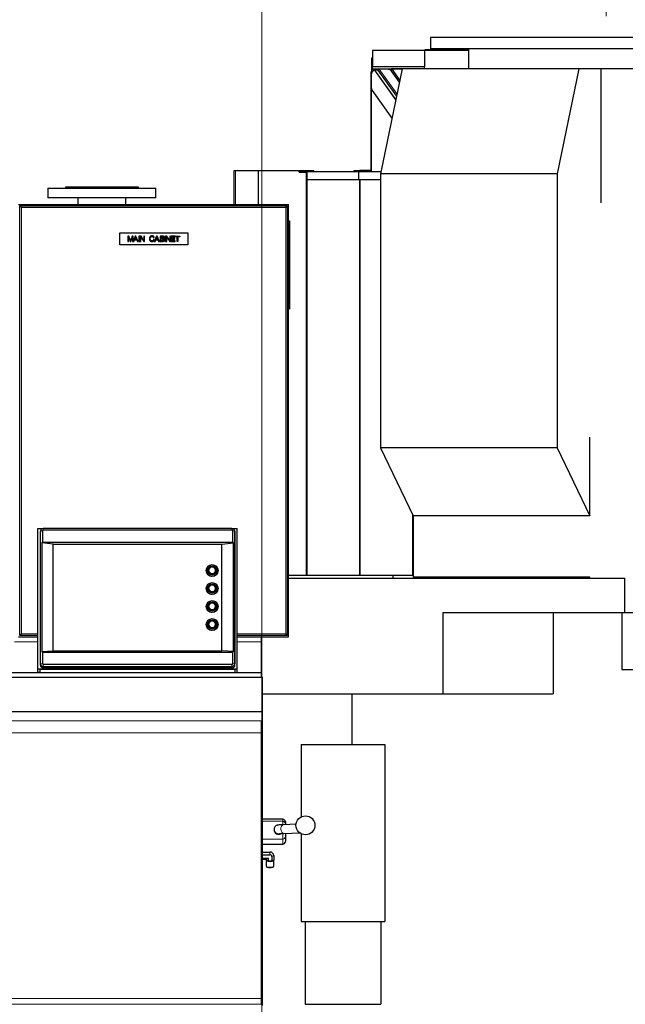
# Model space of a CAD drawing. Header units: inches. Extents: x 0 to 23760, y -13 to 16800.
# Tile 118 of 223: x 6465 to 7585, y 13477 to 15298. Entities that reach past the tile are written whole.
import ezdxf

# ---------------------------------------------------------------- set-up
doc = ezdxf.new("R2010")
doc.units = ezdxf.units.IN
doc.layers.add('254', color=7, linetype='Continuous', true_color=0xffffff)
doc.styles.add('latin_extended', font='simplex.shx')
doc.dimstyles.get("Standard").update_dxf_attribs({"dimtxt": 0.18, "dimasz": 0.18, "dimexe": 0.18, "dimexo": 0.0625, "dimgap": 0.09, "dimtad": 0, "dimtih": 1, "dimtoh": 1, "dimdec": 4, "dimzin": 0, "dimdsep": 46, "dimtxsty": 'Standard', "dimcen": 0.09, "dimadec": 0, "dimazin": 0, "dimtfac": 1, "dimtdec": 4, "dimtofl": 0, "dimtmove": 0, "dimatfit": 3, "dimfxl": 1, "dimtolj": 1, "dimtzin": 0, "dimarcsym": 0})

# ---------------------------------------------------------------- blocks, each defined once
blk = doc.blocks.new('_U2')
at = {"layer": '254', "color": 3, "linetype": 'Continuous', "lineweight": 13, "transparency": 16777216}
for p, q in [((5605.9, 13397.3), (5605.9, 14404)), ((5091.7, 13397.3), (5645.9, 13397.3)), ((5605.9, 13257.3), (5605.9, 12888.5)), ((7172.7, 12748.5), (5565.9, 12748.5))]:
    blk.add_line(p, q, dxfattribs=at)
at = {"layer": '254', "color": 3, "transparency": 16777216}
for points in [[(5629.2, 13257.3), (5582.6, 13257.3), (5605.9, 13397.3)], [(5582.6, 12888.5), (5629.2, 12888.5), (5605.9, 12748.5)]]:
    blk.add_solid(points, dxfattribs=at)
at = {"layer": 'Defpoints', "color": 0, "transparency": 16777216}
for p in [(5051.7, 13397.3), (5605.9, 12748.5), (7212.7, 12748.5)]:
    blk.add_point(p, dxfattribs=at)
at = {"layer": '254', "color": 2, "lineweight": 13, "transparency": 16777216, "insert": (5395.9, 13974), "char_height": 140, "attachment_point": 1, "rotation": 90, "style": 'latin_extended'}
blk.add_mtext('\\A1;\\C2;650', dxfattribs=at)
blk = doc.blocks.new('_U9')
at = {"layer": '254', "color": 3, "linetype": 'Continuous', "lineweight": 13, "transparency": 16777216}
for p, q in [((8900.8, 13916.5), (8900.8, 10741)), ((1781.2, 12180.5), (1781.2, 10741)), ((1921.2, 10781), (8760.8, 10781))]:
    blk.add_line(p, q, dxfattribs=at)
at = {"layer": '254', "color": 3, "transparency": 16777216}
for points in [[(1921.2, 10804.3), (1921.2, 10757.7), (1781.2, 10781)], [(8760.8, 10757.7), (8760.8, 10804.3), (8900.8, 10781)]]:
    blk.add_solid(points, dxfattribs=at)
at = {"layer": 'Defpoints', "color": 0, "transparency": 16777216}
for p in [(8900.8, 13956.5), (1781.2, 12220.5), (8900.8, 10781)]:
    blk.add_point(p, dxfattribs=at)
at = {"layer": '254', "color": 2, "lineweight": 13, "transparency": 16777216, "insert": (5107.7, 10991), "char_height": 140, "attachment_point": 1, "style": 'latin_extended'}
blk.add_mtext('\\A1;7120', dxfattribs=at)
blk = doc.blocks.new('_U15')
at = {"layer": '254', "color": 3, "linetype": 'Continuous', "lineweight": 13, "transparency": 16777216}
for p, q in [((6912.7, 12351.5), (6912.7, 15704.5)), ((7549.6, 15304.5), (7549.6, 15704.5)), ((7052.7, 15664.5), (7409.6, 15664.5))]:
    blk.add_line(p, q, dxfattribs=at)
at = {"layer": '254', "color": 3, "transparency": 16777216}
for points in [[(7052.7, 15687.9), (7052.7, 15641.2), (6912.7, 15664.5)], [(7409.6, 15641.2), (7409.6, 15687.9), (7549.6, 15664.5)]]:
    blk.add_solid(points, dxfattribs=at)
at = {"layer": 'Defpoints', "color": 0, "transparency": 16777216}
for p in [(7549.6, 15664.5), (7549.6, 15264.5), (6912.7, 12311.5)]:
    blk.add_point(p, dxfattribs=at)
at = {"layer": '254', "color": 2, "lineweight": 13, "transparency": 16777216, "insert": (7051.2, 15874.5), "char_height": 140, "attachment_point": 1, "style": 'latin_extended'}
blk.add_mtext('\\A1;637', dxfattribs=at)

msp = doc.modelspace()

# ---------------------------------------------------------------- linework, layer by layer
at = {"layer": '254', "color": 2, "linetype": 'Continuous', "lineweight": 25}
for p, q in [((7874.632, 15264.527), (7224.632, 15264.527)), ((7224.632, 15264.527), (7224.632, 15243.746)), ((7117.236, 15226.517), (7115.736, 15226.517)), ((7115.736, 15226.517), (7115.736, 15206.063)), ((7213.736, 15240.517), (7117.236, 15240.517)), ((7117.236, 15240.517), (7117.236, 15210.288)), ((7213.736, 15240.517), (7213.736, 15210.288)), ((7294.983, 15240.517), (7213.736, 15240.517)), ((7214.236, 15240.517), (7214.236, 15242.017)), ((7294.996, 15242.017), (7214.236, 15242.017)), ((7874.632, 15243.746), (7224.632, 15243.746)), ((7294.983, 15243.746), (7294.983, 15206.746)), ((7117.236, 15206.517), (7117.236, 15210.288)), ((7213.736, 15210.288), (7117.236, 15210.288)), ((7213.736, 15206.746), (7213.736, 15210.288)), ((7114.236, 15201.017), (7115.302, 15201.017)), ((7114.236, 15201.017), (7114.236, 15019.517)), ((7114.909, 15195.465), (7114.909, 15173.248)), ((7116.287, 15201.017), (7115.302, 15201.017)), ((7121.712, 15206.063), (7115.736, 15206.063)), ((7115.736, 15206.063), (7115.736, 15201.017)), ((7172.473, 15206.517), (7117.236, 15206.517)), ((7122.14, 15206.517), (7120.753, 15205.046)), ((7121.192, 15204.43), (7123.007, 15205.465)), ((7127.43, 15204.659), (7121.673, 15204.659)), ((7160.657, 15149.913), (7121.673, 15204.659)), ((7123.169, 15205.463), (7122.419, 15206.517)), ((7127.263, 15205.465), (7123.007, 15205.465)), ((7124.03, 15205.463), (7123.279, 15206.517)), ((7149.736, 15206.063), (7123.603, 15206.063)), ((7127.263, 15205.465), (7127.757, 15204.771)), ((7127.43, 15204.659), (7161.962, 15156.164)), ((7145.473, 15206.03), (7129.881, 15206.03)), ((7172.521, 15206.746), (7131.946, 15012.39)), ((7149.736, 15206.517), (7149.736, 15206.063)), ((7149.736, 15206.063), (7149.736, 15205.109)), ((7172.521, 15206.746), (7152.807, 15206.746)), ((7152.967, 15206.517), (7167.991, 15185.046)), ((7167.434, 15182.372), (7153.359, 15202.139)), ((7499.363, 15206.746), (7172.521, 15206.746)), ((7499.363, 15206.746), (7458.788, 15012.39)), ((7539.786, 15206.746), (7499.363, 15206.746)), ((7724.016, 15206.746), (7539.786, 15206.746)), ((7539.786, 15206.746), (7539.786, 14958.733)), ((7116.918, 15166.688), (7153.449, 15115.386)), ((6861.239, 15018.517), (6863.739, 15018.517)), ((6861.239, 14956.011), (6861.239, 15018.517)), ((6863.739, 15018.517), (6905.83, 15018.517)), ((6905.83, 15018.517), (6906.404, 15018.517)), ((6906.404, 15018.517), (6995.386, 15018.517)), ((6981.736, 15017.017), (7091.876, 15017.017)), ((6981.736, 15015.517), (6981.736, 15017.017)), ((6981.736, 15015.517), (6995.579, 15015.517)), ((6995.386, 15018.517), (7009.076, 15018.517)), ((6995.386, 15017.017), (6995.386, 15018.517)), ((6995.386, 14269.517), (6995.386, 15015.517)), ((6995.579, 15015.517), (6995.579, 15002.017)), ((7009.076, 15017.017), (7009.076, 15018.517)), ((7083.736, 15018.517), (7093.736, 15018.517)), ((7083.736, 15017.017), (7083.736, 15018.517)), ((7091.876, 15017.017), (7132.913, 15017.017)), ((7091.876, 15002.017), (7091.876, 15017.017)), ((7113.236, 15018.517), (7093.736, 15018.517)), ((7114.236, 15019.517), (7114.236, 15017.017)), ((7131.946, 15012.39), (7131.946, 14505.844)), ((7458.788, 15012.39), (7131.946, 15012.39)), ((7458.788, 15012.39), (7458.788, 14505.844)), ((6995.579, 15002.017), (7091.876, 15002.017)), ((6996.247, 14269.517), (6996.247, 15002.008)), ((7091.876, 15002.017), (7131.947, 15002.017)), ((7093.716, 14269.517), (7093.716, 15002.008)), ((6516.739, 14986.125), (6516.739, 14968.125)), ((6516.739, 14986.125), (6716.739, 14986.125)), ((6549.239, 14988.125), (6549.239, 14986.125)), ((6684.239, 14988.125), (6549.239, 14988.125)), ((6684.239, 14986.125), (6684.239, 14988.125)), ((6716.739, 14968.125), (6716.739, 14986.125)), ((6462.239, 14956.018), (6962.239, 14956.018)), ((6464.739, 14953.518), (6959.739, 14953.518)), ((6467.739, 14950.518), (6464.739, 14953.518)), ((6464.739, 14158.518), (6464.739, 14953.518)), ((6716.739, 14968.125), (6516.739, 14968.125)), ((6572.289, 14968.125), (6572.289, 14956.017)), ((6661.189, 14956.017), (6661.189, 14968.125)), ((6956.739, 14950.518), (6959.739, 14953.518)), ((6959.739, 14953.518), (6959.739, 14158.518)), ((6962.239, 14156.018), (6962.239, 14956.018)), ((6962.239, 14925.986), (6963.739, 14925.986)), ((6963.739, 14925.986), (6963.739, 14762.986)), ((6649.739, 14903.518), (6775.739, 14903.518)), ((6649.739, 14881.518), (6649.739, 14903.518)), ((6775.739, 14903.518), (6775.739, 14881.518)), ((6775.739, 14881.518), (6649.739, 14881.518)), ((6664.739, 14897.603), (6664.739, 14887.433)), ((6666.764, 14897.603), (6664.739, 14897.603)), ((6664.739, 14887.433), (6666.036, 14887.433)), ((6666.036, 14887.433), (6666.036, 14896.091)), ((6666.036, 14896.091), (6668.977, 14887.433)), ((6669.172, 14890.402), (6666.764, 14897.603)), ((6668.977, 14887.433), (6670.192, 14887.433)), ((6670.192, 14887.433), (6673.147, 14895.945)), ((6672.634, 14897.603), (6670.199, 14890.527)), ((6674.444, 14897.603), (6672.634, 14897.603)), ((6673.147, 14895.945), (6673.147, 14887.433)), ((6673.147, 14887.433), (6675.853, 14887.433)), ((6674.444, 14887.487), (6674.444, 14897.603)), ((6678.329, 14897.603), (6674.444, 14887.487)), ((6675.853, 14887.433), (6676.97, 14890.513)), ((6676.97, 14890.513), (6681.222, 14890.513)), ((6677.358, 14891.609), (6678.475, 14894.592)), ((6680.806, 14891.609), (6677.358, 14891.609)), ((6679.779, 14897.603), (6678.329, 14897.603)), ((6679.745, 14894.426), (6680.806, 14891.609)), ((6683.942, 14887.433), (6679.779, 14897.603)), ((6681.222, 14890.513), (6682.409, 14887.433)), ((6682.409, 14887.433), (6683.942, 14887.433)), ((6685.288, 14897.603), (6685.288, 14887.433)), ((6686.634, 14897.603), (6685.288, 14897.603)), ((6685.288, 14887.433), (6686.634, 14887.433)), ((6686.634, 14887.433), (6686.634, 14897.603)), ((6689.097, 14897.603), (6687.716, 14897.603)), ((6687.716, 14897.603), (6687.716, 14887.433)), ((6687.716, 14887.433), (6689.006, 14887.433)), ((6689.006, 14895.425), (6694.348, 14887.433)), ((6689.006, 14887.433), (6689.006, 14895.425)), ((6694.438, 14889.611), (6689.097, 14897.603)), ((6694.348, 14887.433), (6695.729, 14887.433)), ((6694.438, 14897.603), (6694.438, 14889.611)), ((6695.729, 14897.603), (6694.438, 14897.603)), ((6695.729, 14887.433), (6695.729, 14897.603)), ((6712.206, 14894.502), (6713.531, 14894.814)), ((6713.705, 14890.658), (6712.37, 14890.999)), ((6717.589, 14897.603), (6713.683, 14887.433)), ((6713.683, 14887.433), (6715.112, 14887.433)), ((6715.112, 14887.433), (6716.229, 14890.513)), ((6716.229, 14890.513), (6720.482, 14890.513)), ((6716.618, 14891.609), (6717.735, 14894.592)), ((6720.066, 14891.609), (6716.618, 14891.609)), ((6719.039, 14897.603), (6717.589, 14897.603)), ((6719.004, 14894.426), (6720.066, 14891.609)), ((6723.202, 14887.433), (6719.039, 14897.603)), ((6720.482, 14890.513), (6721.668, 14887.433)), ((6721.668, 14887.433), (6723.202, 14887.433)), ((6724.263, 14897.603), (6724.263, 14887.433)), ((6728.079, 14897.603), (6724.263, 14897.603)), ((6724.263, 14887.433), (6728.141, 14887.433)), ((6725.609, 14893.33), (6725.609, 14896.403)), ((6725.609, 14896.403), (6727.642, 14896.403)), ((6727.808, 14893.33), (6725.609, 14893.33)), ((6725.609, 14888.633), (6725.609, 14892.13)), ((6725.609, 14892.13), (6727.961, 14892.13)), ((6728.141, 14888.633), (6725.609, 14888.633)), ((6733.268, 14897.603), (6733.268, 14887.433)), ((6734.614, 14897.603), (6733.268, 14897.603)), ((6733.268, 14887.433), (6734.614, 14887.433)), ((6734.614, 14887.433), (6734.614, 14897.603)), ((6737.077, 14897.603), (6735.696, 14897.603)), ((6735.696, 14897.603), (6735.696, 14887.433)), ((6735.696, 14887.433), (6736.987, 14887.433)), ((6736.987, 14895.425), (6742.328, 14887.433)), ((6736.987, 14887.433), (6736.987, 14895.425)), ((6742.419, 14889.611), (6737.077, 14897.603)), ((6742.328, 14887.433), (6743.709, 14887.433)), ((6743.709, 14897.603), (6742.419, 14897.603)), ((6742.419, 14897.603), (6742.419, 14889.611)), ((6743.709, 14887.433), (6743.709, 14897.603)), ((6744.833, 14897.61), (6744.833, 14887.44)), ((6752.187, 14897.61), (6744.833, 14897.61)), ((6744.833, 14887.44), (6752.423, 14887.44)), ((6746.179, 14896.417), (6752.187, 14896.417)), ((6746.179, 14893.288), (6746.179, 14896.417)), ((6751.805, 14893.288), (6746.179, 14893.288)), ((6746.179, 14892.095), (6751.805, 14892.095)), ((6746.179, 14888.633), (6746.179, 14892.095)), ((6752.423, 14888.633), (6746.179, 14888.633)), ((6751.805, 14892.095), (6751.805, 14893.288)), ((6752.187, 14896.417), (6752.187, 14897.61)), ((6752.423, 14887.44), (6752.423, 14888.633)), ((6752.756, 14897.603), (6760.817, 14897.603)), ((6752.756, 14896.403), (6752.756, 14897.603)), ((6756.106, 14896.403), (6752.756, 14896.403)), ((6756.106, 14887.433), (6756.106, 14896.403)), ((6757.452, 14887.433), (6756.106, 14887.433)), ((6760.817, 14896.403), (6757.452, 14896.403)), ((6757.452, 14896.403), (6757.452, 14887.433)), ((6760.817, 14897.603), (6760.817, 14896.403)), ((6962.239, 14762.986), (6963.739, 14762.986)), ((7519.475, 14379.751), (7519.475, 14525.704)), ((7131.946, 14505.844), (7192.634, 14379.751)), ((7458.788, 14505.844), (7131.946, 14505.844)), ((7458.788, 14505.844), (7519.475, 14379.751)), ((7192.014, 14269.517), (7192.014, 14381.047)), ((7192.634, 14379.751), (7192.634, 14266.527)), ((7519.475, 14379.751), (7192.634, 14379.751)), ((6498.239, 14096.654), (6498.239, 14356.643)), ((6498.239, 14356.643), (6507.862, 14356.643)), ((6503.207, 14352.603), (6502.807, 14350.65)), ((6503.105, 14106.384), (6503.105, 14351.601)), ((6506.728, 14352.209), (6506.728, 14331.602)), ((6857.239, 14356.657), (6508.239, 14356.657)), ((6857.239, 14353.697), (6508.239, 14353.697)), ((6857.616, 14356.643), (6867.239, 14356.643)), ((6858.75, 14331.602), (6858.75, 14352.209)), ((6862.671, 14350.65), (6862.27, 14352.603)), ((6862.372, 14351.601), (6862.372, 14106.384)), ((6867.239, 14096.654), (6867.239, 14356.643)), ((6502.697, 14349.569), (6502.697, 14104.352)), ((6862.781, 14104.352), (6862.781, 14349.569)), ((6505.457, 14329.949), (6506.728, 14331.602)), ((6526.739, 14327.56), (6505.457, 14329.949)), ((6505.457, 14329.949), (6505.457, 14128.825)), ((6506.728, 14331.602), (6858.75, 14331.602)), ((6526.739, 14327.56), (6838.739, 14327.56)), ((6526.739, 14130.599), (6526.739, 14327.56)), ((6838.739, 14327.56), (6860.02, 14329.949)), ((6838.739, 14130.599), (6838.739, 14327.56)), ((6858.75, 14331.602), (6860.02, 14329.949)), ((6860.02, 14128.825), (6860.02, 14329.949)), ((6809.739, 14279.059), (6809.739, 14279.007)), ((6814.139, 14279.224), (6814.139, 14279.007)), ((6827.339, 14279.007), (6827.339, 14279.224)), ((6831.739, 14279.007), (6831.739, 14279.059)), ((6995.386, 14269.517), (6962.237, 14269.517)), ((6962.244, 14264.527), (7584.56, 14264.527)), ((6996.247, 14269.517), (6995.386, 14269.517)), ((7093.289, 14269.517), (6996.247, 14269.517)), ((7093.716, 14269.517), (7093.289, 14269.517)), ((7094.782, 14269.517), (7093.716, 14269.517)), ((7192.014, 14269.517), (7094.782, 14269.517)), ((7155.155, 14269.518), (7155.155, 14264.527)), ((7192.634, 14269.517), (7192.014, 14269.517)), ((7519.475, 14266.527), (7192.634, 14266.527)), ((7210.652, 14266.527), (7210.652, 14264.527)), ((7519.475, 14264.527), (7519.475, 14266.527)), ((7584.56, 14201.527), (7584.56, 14264.527)), ((6809.739, 14245.783), (6809.739, 14245.731)), ((6814.139, 14245.948), (6814.139, 14245.731)), ((6827.339, 14245.731), (6827.339, 14245.948)), ((6831.739, 14245.731), (6831.739, 14245.783)), ((6809.739, 14212.506), (6809.739, 14212.454)), ((6814.139, 14212.671), (6814.139, 14212.454)), ((6827.339, 14212.454), (6827.339, 14212.671)), ((6831.739, 14212.454), (6831.739, 14212.506)), ((7247.407, 14201.527), (7247.407, 14050.527)), ((7247.407, 14201.527), (7584.56, 14201.527)), ((7451.539, 14201.527), (7451.539, 14050.527)), ((7578.824, 14201.527), (7578.824, 14095.527)), ((7584.56, 14201.527), (7750.319, 14201.527)), ((6809.739, 14179.23), (6809.739, 14179.178)), ((6814.139, 14179.395), (6814.139, 14179.178)), ((6827.339, 14179.178), (6827.339, 14179.395)), ((6831.739, 14179.178), (6831.739, 14179.23)), ((6462.239, 14156.018), (6498.247, 14156.018)), ((6464.739, 14158.518), (6467.739, 14161.518)), ((6498.244, 14158.518), (6464.739, 14158.518)), ((6959.739, 14158.518), (6867.236, 14158.518)), ((6867.239, 14156.018), (6962.239, 14156.018)), ((6912.239, 14146.813), (6912.239, 14156.018)), ((6912.739, 14081.734), (6912.739, 14156.019)), ((6959.739, 14158.518), (6956.739, 14161.518)), ((6912.239, 14089.543), (6912.239, 14146.813)), ((6505.457, 14128.825), (6526.739, 14130.599)), ((6505.457, 14128.825), (6506.728, 14127.599)), ((6506.728, 14127.599), (6858.75, 14127.599)), ((6506.728, 14127.599), (6506.728, 14106.992)), ((6526.739, 14130.599), (6838.739, 14130.599)), ((6860.02, 14128.825), (6838.739, 14130.599)), ((6858.75, 14127.599), (6860.02, 14128.825)), ((6858.75, 14106.992), (6858.75, 14127.599)), ((6498.239, 14090.923), (6498.239, 14096.654)), ((6867.239, 14096.654), (6498.239, 14096.654)), ((6508.239, 14105.504), (6857.239, 14105.504)), ((6508.239, 14101.329), (6857.239, 14101.329)), ((6508.239, 14098.895), (6857.239, 14098.895)), ((6867.239, 14089.708), (6867.239, 14096.654)), ((6912.239, 14089.543), (6404.739, 14089.543)), ((6404.739, 14081.733), (6913.739, 14081.733)), ((6498.239, 14090.923), (6498.239, 14090.695)), ((6498.239, 14090.695), (6502.239, 14090.695)), ((6502.239, 14090.923), (6502.239, 14095.959)), ((6863.239, 14095.959), (6502.239, 14095.959)), ((6502.239, 14090.695), (6502.239, 14090.923)), ((6863.239, 14089.708), (6863.239, 14095.959)), ((6867.239, 14089.708), (6863.239, 14089.708)), ((6912.239, 14081.733), (6912.239, 14089.543)), ((6913.739, 14025.826), (6913.739, 14081.733)), ((7578.824, 14095.527), (7602.618, 14095.527)), ((6913.743, 14050.527), (7247.407, 14050.527)), ((7079.916, 13957.109), (7079.916, 14050.527)), ((7247.407, 14050.527), (7451.539, 14050.527)), ((6913.739, 14018.397), (6913.739, 14025.826)), ((6404.739, 14018.397), (6913.739, 14018.397)), ((6913.739, 13497.895), (6913.739, 14018.397)), ((6912.239, 13978.649), (6912.239, 14000.824)), ((6912.239, 13486.995), (6912.239, 13978.649)), ((6985.239, 13957.118), (7140.239, 13957.118)), ((6985.239, 13957.118), (6985.239, 13823.124)), ((7140.239, 13957.118), (7140.239, 13629.518)), ((6951.29, 13818.789), (6913.739, 13818.789)), ((6975.887, 13809.429), (6952.867, 13808.733)), ((6956.29, 13813.789), (6956.29, 13813.766)), ((6956.29, 13813.766), (6956.29, 13809.996)), ((6956.29, 13809.996), (6956.29, 13808.836)), ((6935.29, 13799.977), (6935.29, 13798.93)), ((6935.29, 13799.977), (6935.294, 13799.721)), ((6953.351, 13792.74), (6982.735, 13793.629)), ((6956.29, 13792.829), (6956.29, 13786.885)), ((6956.29, 13786.885), (6956.29, 13777.919)), ((6985.239, 13792.054), (6985.239, 13629.518)), ((6913.739, 13772.789), (6951.29, 13772.789)), ((6956.29, 13777.919), (6956.29, 13777.789)), ((6913.739, 13758.196), (6927.714, 13758.196)), ((6913.739, 13753.195), (6927.714, 13753.195)), ((6934.642, 13751.543), (6934.642, 13742.901)), ((6913.739, 13746.542), (6924.25, 13746.542)), ((6913.739, 13744.89), (6920.786, 13744.89)), ((6920.786, 13743.18), (6920.714, 13742.901)), ((6920.714, 13742.901), (6920.714, 13731.858)), ((6924.25, 13746.542), (6920.786, 13744.89)), ((6920.786, 13744.89), (6920.786, 13742.901)), ((6924.25, 13741.226), (6920.786, 13742.901)), ((6924.25, 13746.542), (6924.25, 13741.226)), ((6931.178, 13741.226), (6924.25, 13741.226)), ((6931.178, 13749.869), (6931.178, 13741.226)), ((6934.642, 13742.901), (6931.178, 13741.226)), ((6934.714, 13731.858), (6934.714, 13742.901)), ((6921.016, 13731.29), (6921.495, 13730.85)), ((6933.933, 13730.85), (6934.412, 13731.29)), ((6985.239, 13629.518), (7140.239, 13629.518)), ((6992.739, 13629.518), (6992.739, 13476.518)), ((7132.739, 13629.518), (7132.739, 13476.518)), ((6912.236, 13497.895), (6913.739, 13497.895)), ((6913.739, 13474.596), (6913.739, 13497.895)), ((6912.239, 13477.005), (6912.239, 13486.995)), ((6992.739, 13476.518), (7132.739, 13476.518))]:
    msp.add_line(p, q, dxfattribs=at)
at = {"layer": '254', "color": 110, "linetype": 'Continuous', "lineweight": 13}
for p, q in [((7115.302, 15201.017), (7115.302, 15198.525)), ((7121.192, 15204.43), (7160.511, 15149.213)), ((7162.74, 15159.884), (7129.881, 15206.03)), ((7115.302, 15170.186), (7115.302, 15017.017)), ((6863.739, 14956.011), (6863.739, 15018.517)), ((6905.83, 14956.011), (6905.83, 15018.517)), ((6906.404, 14956.011), (6906.404, 15018.517)), ((7093.736, 15017.017), (7093.736, 15018.517)), ((7093.289, 14269.517), (7093.289, 15002.008)), ((7094.782, 14269.517), (7094.782, 15002.008)), ((6956.739, 14950.518), (6467.739, 14950.518)), ((6467.739, 14950.518), (6467.739, 14161.518)), ((6956.739, 14161.518), (6956.739, 14950.518)), ((6503.105, 14351.601), (6502.697, 14349.569)), ((6506.728, 14352.209), (6503.105, 14351.601)), ((6508.239, 14353.697), (6508.239, 14356.657)), ((6857.239, 14353.697), (6857.239, 14356.657)), ((6858.75, 14352.209), (6862.372, 14351.601)), ((6862.372, 14351.601), (6862.781, 14349.569)), ((6467.739, 14161.518), (6498.24, 14161.518)), ((6867.236, 14161.518), (6956.739, 14161.518)), ((6498.246, 14146.813), (6454.743, 14146.813)), ((6912.239, 14146.813), (6867.238, 14146.813)), ((6503.105, 14106.384), (6502.697, 14104.352)), ((6506.728, 14106.992), (6503.105, 14106.384)), ((6508.239, 14105.504), (6508.239, 14101.329)), ((6508.239, 14101.329), (6508.239, 14098.895)), ((6857.239, 14105.504), (6857.239, 14101.329)), ((6857.239, 14101.329), (6857.239, 14098.895)), ((6858.75, 14106.992), (6862.372, 14106.384)), ((6862.372, 14106.384), (6862.781, 14104.352)), ((6498.239, 14090.923), (6502.239, 14090.923)), ((6912.239, 14000.824), (6404.739, 14000.824)), ((6912.239, 13978.649), (6404.739, 13978.649)), ((6951.29, 13818.759), (6913.739, 13818.759)), ((6951.29, 13814.99), (6913.739, 13814.99)), ((6951.29, 13818.789), (6951.29, 13818.759)), ((6951.29, 13814.99), (6951.29, 13818.759)), ((6951.29, 13808.869), (6951.29, 13814.99)), ((6951.29, 13781.921), (6951.29, 13792.553)), ((6951.29, 13781.921), (6913.739, 13781.921)), ((6951.29, 13772.955), (6913.739, 13772.955)), ((6951.29, 13772.955), (6951.29, 13781.921)), ((6951.29, 13772.955), (6951.29, 13772.789)), ((6927.714, 13758.196), (6927.714, 13753.195)), ((6934.642, 13751.543), (6931.178, 13749.869)), ((6912.239, 13486.995), (6404.739, 13486.995)), ((6912.239, 13477.005), (6404.739, 13477.005))]:
    msp.add_line(p, q, dxfattribs=at)
at = {"layer": '254', "color": 2, "linetype": 'Continuous', "lineweight": 25}
msp.add_circle((6993.29, 13807.588), 17.5, dxfattribs=at)
for centre, radius, start, end in [((7113.236, 15019.517), 1, 270, 0), ((6951.29, 13813.789), 5, 0, 90), ((6951.29, 13777.789), 5, 270, 0)]:
    msp.add_arc(centre, radius, start, end, dxfattribs=at)
for centre, major_axis, ratio, start_param, end_param in [((7123.1, 15195.465), (0, -10), 0.81915204, 3.43219669, 4.71238898), ((7120.838, 15204.122), (0.848, 0.533), 0.08179422, 0.12944681, 1.0893779), ((7130.169, 15205.089), (-3.059, 0.098), 0.30590282, 4.81650015, 5.97577963), ((7129.518, 15206.003), (2.12, 1.332), 0.08179422, 3.27103946, 3.68255631), ((7145.005, 15196.765), (-9.562, -2.928), 0.91930192, 3.43879031, 4.39080053), ((7123.1, 15173.248), (0, -10), 0.81915204, 4.71238898, 5.42797397), ((6508.239, 14351.601), (-5.133, 0), 0.98480775, 4.71238901, 6.2831853), ((6508.239, 14352.209), (-1.511, 0), 0.98480775, 4.71238901, 6.28318529), ((6857.239, 14351.601), (-5.133, 0), 0.98480775, 3.1415927, 4.71238897), ((6857.239, 14352.209), (-1.511, 0), 0.98480775, 3.14159269, 4.71238897), ((6508.239, 14349.569), (5.542, 0), 0.98480775, 2.94222424, 3.14159265), ((6857.239, 14349.569), (5.542, 0), 0.98480775, 0, 0.19936842), ((6820.739, 14279.007), (-11, 0), 0.98480775, 0, 1.57079633), ((6820.739, 14279.007), (-7.85, 0), 0.98480775, 3.14159265, 6.28318531), ((6820.739, 14279.007), (-6.6, 0), 0.98480775, 0, 1.57079633), ((6820.739, 14279.276), (-6.3, 0), 0.98480775, 1.55155407, 6.28318531), ((6820.739, 14279.007), (-11, 0), 0.98480775, 1.57079633, 3.14159265), ((6820.739, 14279.007), (-6.6, 0), 0.98480775, 1.57079633, 3.14159265), ((6820.739, 14245.731), (-11, 0), 0.98480775, 0, 1.57079633), ((6820.739, 14245.731), (-7.85, 0), 0.98480775, 3.14159265, 6.28318531), ((6820.739, 14245.731), (-6.6, 0), 0.98480775, 0, 1.57079633), ((6820.739, 14246), (-6.3, 0), 0.98480775, 1.55155407, 6.28318531), ((6820.739, 14245.731), (-11, 0), 0.98480775, 1.57079633, 3.14159265), ((6820.739, 14245.731), (-6.6, 0), 0.98480775, 1.57079633, 3.14159265), ((6820.739, 14212.454), (-11, 0), 0.98480775, 0, 1.57079633), ((6820.739, 14212.454), (-7.85, 0), 0.98480775, 3.14159265, 6.28318531), ((6820.739, 14212.454), (-6.6, 0), 0.98480775, 0, 1.57079633), ((6820.739, 14212.723), (-6.3, 0), 0.98480775, 1.55155407, 6.28318531), ((6820.739, 14212.454), (-11, 0), 0.98480775, 1.57079633, 3.14159265), ((6820.739, 14212.454), (-6.6, 0), 0.98480775, 1.57079633, 3.14159265), ((6820.739, 14179.178), (-11, 0), 0.98480775, 0, 1.57079633), ((6820.739, 14179.178), (-7.85, 0), 0.98480775, 3.14159265, 6.28318531), ((6820.739, 14179.178), (-6.6, 0), 0.98480775, 0, 1.57079633), ((6820.739, 14179.447), (-6.3, 0), 0.98480775, 1.55155407, 6.28318531), ((6820.739, 14179.178), (-11, 0), 0.98480775, 1.57079633, 3.14159265), ((6820.739, 14179.178), (-6.6, 0), 0.98480775, 1.57079633, 3.14159265), ((6508.239, 14104.352), (5.542, 0), 0.98480775, 3.14159265, 4.71238898), ((6508.239, 14106.384), (-5.133, 0), 0.98480775, 0, 1.57079632), ((6508.239, 14106.992), (-1.511, 0), 0.98480775, 0, 1.57079631), ((6857.239, 14106.992), (-1.511, 0), 0.98480775, 1.57079636, 3.14159264), ((6857.239, 14106.384), (-5.133, 0), 0.98480775, 1.57079635, 3.14159264), ((6857.239, 14104.352), (5.542, 0), 0.98480775, 4.71238898, 6.28318531), ((6943.29, 13798.93), (-8, 0), 0.99939083, 0, 2.18124705), ((6927.714, 13751.543), (6.928, 0), 0.96026611, 0, 1.57079633), ((6927.714, 13749.869), (-3.464, 0), 0.96026611, 3.14159265, 4.71238898), ((6927.714, 13742.901), (-7, 0), 0.279086, 0, 3.28492782), ((6927.714, 13731.858), (-7, 0), 0.279086, 0, 3.14159265), ((6927.714, 13731.378), (-6.5, 0), 0.279086, 0.29491701, 2.84667564)]:
    msp.add_ellipse(centre, major_axis=major_axis, ratio=ratio, start_param=start_param, end_param=end_param, dxfattribs=at)
for centre, major_axis in [((6820.739, 14279.059), (11, 0)), ((6820.739, 14279.267), (8.5, 0)), ((6820.739, 14279.267), (-7.85, 0)), ((6820.739, 14279.224), (-6.6, 0)), ((6820.739, 14245.783), (11, 0)), ((6820.739, 14245.991), (8.5, 0)), ((6820.739, 14245.991), (-7.85, 0)), ((6820.739, 14245.948), (-6.6, 0)), ((6820.739, 14212.506), (11, 0)), ((6820.739, 14212.715), (8.5, 0)), ((6820.739, 14212.715), (-7.85, 0)), ((6820.739, 14212.671), (-6.6, 0)), ((6820.739, 14179.23), (11, 0)), ((6820.739, 14179.438), (8.5, 0)), ((6820.739, 14179.438), (-7.85, 0)), ((6820.739, 14179.395), (-6.6, 0))]:
    msp.add_ellipse(centre, major_axis=major_axis, ratio=0.98480775, dxfattribs=at)
at = {"layer": '254', "color": 110, "linetype": 'Continuous', "lineweight": 13}
for centre, major_axis, ratio, start_param, end_param in [((6820.739, 14279.276), (-6.3, 0), 0.98480775, 0, 1.55155407), ((6820.739, 14246), (-6.3, 0), 0.98480775, 0, 1.55155407), ((6820.739, 14212.723), (-6.3, 0), 0.98480775, 0, 1.55155407), ((6820.739, 14179.447), (-6.3, 0), 0.98480775, 0, 1.55155407), ((6953.109, 13800.737), (-0.242, 7.996), 0.67234609, 0.00007073, 3.14156521), ((6951.29, 13813.766), (-5, 0), 0.99872671, 3.14159265, 4.71238898), ((6951.29, 13809.996), (5, 0), 0.99872671, 0, 1.57079633), ((6943.29, 13799.977), (-8, 0), 0.99939083, 0.0319068, 1.83488646), ((6951.29, 13786.885), (5, 0), 0.99277481, 4.71238898, 6.28318531), ((6983.472, 13801.655), (-0.242, 7.996), 0.67234609, 2.07263831, 2.90869466), ((6951.29, 13777.919), (-5, 0), 0.99277481, 1.57079633, 3.14159265)]:
    msp.add_ellipse(centre, major_axis=major_axis, ratio=ratio, start_param=start_param, end_param=end_param, dxfattribs=at)
at = {"layer": '254', "color": 2, "linetype": 'Continuous', "lineweight": 25}
for points in [[(6709.514, 14897.777), (6704.713, 14897.777), (6704.713, 14892.594)], [(6713.531, 14894.814), (6712.67, 14897.777), (6709.514, 14897.777)], [(6669.657, 14888.897), (6669.505, 14889.396), (6669.172, 14890.402)], [(6670.199, 14890.527), (6669.831, 14889.452), (6669.657, 14888.897)], [(6678.475, 14894.592), (6678.829, 14895.557), (6679.023, 14896.535)], [(6679.023, 14896.535), (6679.259, 14895.709), (6679.745, 14894.426)], [(6704.713, 14892.594), (6704.713, 14887.259), (6709.493, 14887.259)], [(6706.113, 14892.601), (6706.113, 14896.625), (6709.498, 14896.625)], [(6709.394, 14888.411), (6706.113, 14888.411), (6706.113, 14892.601)], [(6712.37, 14890.999), (6711.811, 14888.411), (6709.394, 14888.411)], [(6709.493, 14887.259), (6712.836, 14887.258), (6713.705, 14890.658)], [(6709.498, 14896.625), (6711.537, 14896.623), (6712.206, 14894.502)], [(6717.735, 14894.592), (6718.089, 14895.557), (6718.283, 14896.535)], [(6718.283, 14896.535), (6718.519, 14895.709), (6719.004, 14894.426)], [(6727.642, 14896.403), (6730.125, 14896.403), (6730.125, 14894.842)], [(6729.092, 14893.448), (6728.703, 14893.33), (6727.808, 14893.33)], [(6727.961, 14892.13), (6730.549, 14892.13), (6730.549, 14890.381)], [(6731.45, 14895.002), (6731.45, 14897.603), (6728.079, 14897.603)], [(6728.141, 14887.433), (6731.943, 14887.433), (6731.943, 14890.381)], [(6729.057, 14888.682), (6728.793, 14888.633), (6728.141, 14888.633)], [(6730.549, 14890.381), (6730.549, 14888.949), (6729.057, 14888.682)], [(6730.125, 14894.842), (6730.125, 14893.755), (6729.092, 14893.448)], [(6730.028, 14892.844), (6731.45, 14893.548), (6731.45, 14895.002)], [(6731.943, 14890.381), (6731.943, 14892.283), (6730.028, 14892.844)]]:
    msp.add_open_spline(points, degree=2, dxfattribs=at)
for points, knots in [([(6952.867, 13808.733), (6951.571, 13808.694), (6948.038, 13808.567), (6944.544, 13808.34), (6942.589, 13808.111), (6940.985, 13807.738), (6939.319, 13807.035), (6937.552, 13805.743), (6935.996, 13803.644), (6935.361, 13801.54), (6935.291, 13800.284), (6935.29, 13799.977)], [0, 0, 0, 0, 0.15419468, 0.45760052, 0.61294303, 0.68431626, 0.73857856, 0.80675922, 0.88611371, 0.97249799, 1, 1, 1, 1]), ([(6945.23, 13792.297), (6945.23, 13792.297), (6945.331, 13792.314), (6946.222, 13792.413), (6948.805, 13792.58), (6951.658, 13792.688), (6953.351, 13792.74)], [0, 0, 0, 0, 0.06509603, 0.26949885, 0.63067353, 1, 1, 1, 1])]:
    msp.add_open_spline(points, degree=3, knots=knots, dxfattribs=at)

# ---------------------------------------------------------------- dimensions: what is measured, and where the dimension line sits
at = {"layer": '254', "color": 2, "linetype": 'Continuous', "lineweight": 13}
for base, p1, p2, picture, middle in [((7549.632, 15664.527), (6912.739, 12311.542), (7549.632, 15264.527), '_U15', (7231.185, 15664.527)), ((8900.829, 10780.999), (1781.157, 12220.518), (8900.829, 13956.518), '_U9', (5340.993, 10780.999))]:
    dim = msp.add_linear_dim(base=base, p1=p1, p2=p2, dimstyle='Standard', override={"dimscale": 40, "dimtxt": 3.5, "dimasz": 3.5, "dimexe": 1, "dimexo": 1, "dimgap": 1.75, "dimtad": 1, "dimtih": 1, "dimtoh": 0, "dimdec": 0, "dimlfac": 1, "dimzin": 8, "dimdsep": 46, "dimlunit": 2, "dimtxsty": 'latin_extended', "dimsah": 1, "dimse1": 0, "dimse2": 0, "dimsd1": 0, "dimsd2": 0, "dimclrd": 3, "dimclre": 3, "dimclrt": 2, "dimtol": 0, "dimtm": -0.1, "dimtfac": 0.714286, "dimtdec": 3, "dimtofl": 1, "dimtmove": 0, "dimtzin": 8, "dimlwd": 13, "dimlwe": 13}, dxfattribs=at)
    dim.commit()
    dim.dimension.update_dxf_attribs({"geometry": picture, "text_midpoint": middle, "dimtype": 160})
dim = msp.add_linear_dim(base=(5605.899, 12748.518), p1=(5051.739, 13397.33), p2=(7212.739, 12748.518), angle=90, text='\\C2;650', dimstyle='Standard', override={"dimscale": 40, "dimtxt": 3.5, "dimasz": 3.5, "dimexe": 1, "dimexo": 1, "dimgap": 1.75, "dimtad": 1, "dimtih": 0, "dimtoh": 0, "dimdec": 2, "dimlfac": 0.025, "dimzin": 8, "dimdsep": 46, "dimlunit": 2, "dimpost": '', "dimtxsty": 'latin_extended', "dimsah": 1, "dimse1": 0, "dimse2": 0, "dimsd1": 0, "dimsd2": 0, "dimclrd": 3, "dimclre": 3, "dimclrt": 2, "dimtol": 0, "dimtm": -0.1, "dimtfac": 0.714286, "dimtdec": 3, "dimtofl": 1, "dimtmove": 0, "dimtzin": 8, "dimlwd": 13, "dimlwe": 13}, dxfattribs=at)
dim.commit()
dim.dimension.update_dxf_attribs({"geometry": '_U2', "text_midpoint": (5605.899, 14153.997), "dimtype": 160})

doc.saveas('drawing.dxf')
